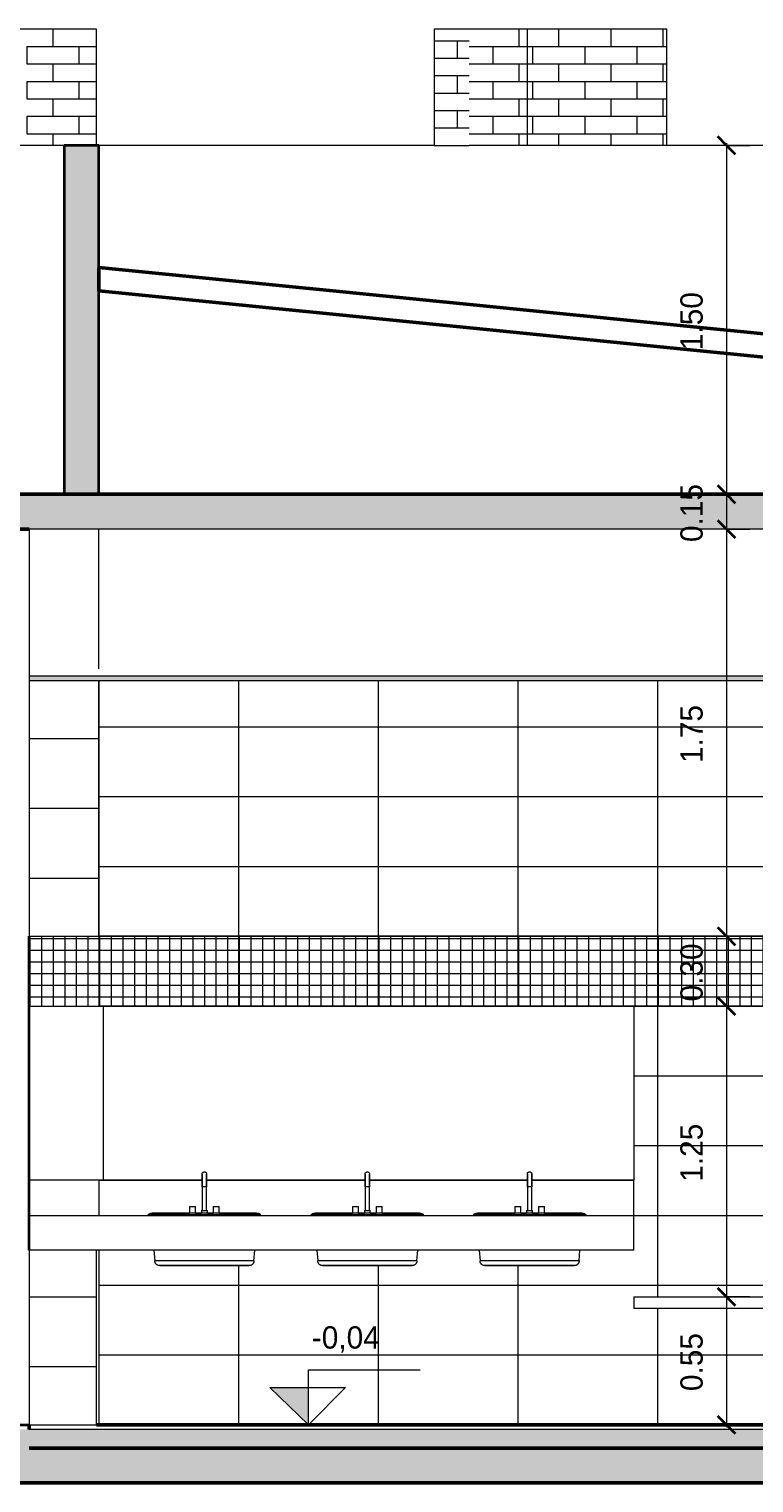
# Model space of a CAD drawing. Header units: metres. Extents: x -29 to 486, y -1 to 6.
# Tile 8 of 165: x -7.22 to -4.1, y -0.25 to 6. Entities that reach past the tile are written whole.
import ezdxf

# ---------------------------------------------------------------- set-up
doc = ezdxf.new("R2010")
doc.units = ezdxf.units.M
for name, color, linetype, lineweight in [('A-ANNO-DIMS', 4, 'Continuous', 18), ('A-ANNO-DIMS-50', 211, 'Continuous', 9), ('A-DETL', 90, 'Continuous', 18), ('A-DETL-GENF', 92, 'Continuous', 18), ('A-DETL-THIN', 151, 'Continuous', 18), ('A-FLOR', 192, 'Continuous', 18), ('A-FLOR-MCUT', 51, 'Continuous', 18), ('A-FLOR-PATT', 8, 'Continuous', 50), ('A-GENM', 13, 'Continuous', 18), ('A-ROOF', 132, 'Continuous', 18), ('A-WALL', 113, 'Continuous', 18), ('A-WALL-PATT', 111, 'Continuous', 35), ('Drawing3_dwg _2_', 8, 'Continuous', 18), ('G-ANNO-TEXT', 231, 'Continuous', 9), ('P-SANR-FIXT', 6, 'Continuous', 18)]:
    doc.layers.add(name, color=color, linetype=linetype, lineweight=lineweight)
doc.styles.add('Century Gothic_1', font='GOTHIC.TTF', dxfattribs={"height": 0.095807})
doc.dimstyles.new('Diagonal_-_2MM_Century_Gothic_-_M_2', dxfattribs={"dimscale": 0.3048, "dimtxt": 0.1, "dimasz": 0.246063, "dimexe": 0.032808, "dimexo": 0.0625, "dimgap": 0.246063, "dimtad": 1, "dimrnd": 0.01, "dimzin": 0, "dimdsep": 46, "dimtxsty": 'Century Gothic_1', "dimblk1": 'OBLIQUE', "dimblk2": 'OBLIQUE', "dimsah": 1, "dimcen": 0.09, "dimdle": 0.032808, "dimazin": 0, "dimtfac": 1, "dimtdec": 4, "dimtix": 1, "dimtmove": 0, "dimatfit": 3, "dimfxl": 0.328084, "dimfxlon": 1, "dimtvp": 1, "dimtolj": 1, "dimtzin": 0, "dimarcsym": 2})

# ---------------------------------------------------------------- blocks, each defined once
blk = doc.blocks.new('Generic Models 12 - Generic Models 12-196363-Corte CC')
at = {"layer": 'A-GENM'}
for p, q in [((-6.4735, 1.05), (-6.9173, 1.05)), ((-5.7735, 1.05), (-6.4548, 1.05)), ((-5.0765, 1.05), (-5.7548, 1.05)), ((-4.6197, 1.05), (-5.0579, 1.05)), ((-4.6197, 0.9), (-4.6197, 1.05)), ((-7.2173, 0.9), (-4.6197, 0.9)), ((-4.6197, 0.75), (-4.6197, 0.9)), ((-4.6197, 0.75), (-6.9273, 0.75))]:
    blk.add_line(p, q, dxfattribs=at)
blk = doc.blocks.new('M_Sink Vanity-Round - 482 x 482mm-199220-Corte CC')
at = {"layer": 'P-SANR-FIXT'}
for p, q in [((-5.0767, 1.0222), (-5.0767, 0.9218)), ((-5.0672, 1.0222), (-5.0765, 1.0222)), ((-5.0579, 1.0222), (-5.0672, 1.0222)), ((-5.0577, 0.9218), (-5.0577, 1.0222)), ((-5.1307, 0.9381), (-5.1307, 0.9095)), ((-5.1307, 0.9381), (-5.1053, 0.9381)), ((-5.1053, 0.9095), (-5.1053, 0.9381)), ((-5.0291, 0.9381), (-5.0291, 0.9095)), ((-5.0291, 0.9381), (-5.0037, 0.9381)), ((-5.0037, 0.9095), (-5.0037, 0.9381)), ((-5.3085, 0.904), (-5.3085, 0.9)), ((-5.3085, 0.904), (-5.0672, 0.904)), ((-5.0672, 0.9095), (-5.1163, 0.9095)), ((-5.0799, 0.9218), (-5.0799, 0.9095)), ((-5.0799, 0.9218), (-5.0545, 0.9218)), ((-5.0181, 0.9095), (-5.0672, 0.9095)), ((-5.0672, 0.904), (-4.8259, 0.904)), ((-5.0545, 0.9095), (-5.0545, 0.9218)), ((-4.8259, 0.9), (-4.8259, 0.904)), ((-5.2838, 0.75), (-5.28, 0.7053)), ((-5.0672, 0.7053), (-5.2785, 0.7053)), ((-4.8559, 0.7053), (-5.0672, 0.7053)), ((-4.8543, 0.7053), (-4.8505, 0.75))]:
    blk.add_line(p, q, dxfattribs=at)
at = {"layer": 'P-SANR-FIXT', "flags": 128}
for points in [[(-5.0767, 1.0777), (-5.0767, 1.078), (-5.0767, 1.0784), (-5.0766, 1.0788), (-5.0766, 1.0792), (-5.0765, 1.0795), (-5.0764, 1.0799), (-5.0763, 1.0803), (-5.0762, 1.0807), (-5.0761, 1.081), (-5.076, 1.0814), (-5.0758, 1.0817), (-5.0756, 1.0821), (-5.0755, 1.0824), (-5.0753, 1.0827), (-5.0751, 1.083), (-5.0748, 1.0833), (-5.0746, 1.0836), (-5.0744, 1.0839), (-5.0741, 1.0842), (-5.0738, 1.0845), (-5.0735, 1.0848), (-5.0733, 1.085), (-5.073, 1.0852), (-5.0727, 1.0855), (-5.0723, 1.0857), (-5.072, 1.0859), (-5.0717, 1.0861), (-5.0713, 1.0862), (-5.071, 1.0864), (-5.0706, 1.0865), (-5.0703, 1.0867), (-5.0699, 1.0868), (-5.0696, 1.0869), (-5.0692, 1.087), (-5.0688, 1.087), (-5.0684, 1.0871), (-5.0681, 1.0871), (-5.0677, 1.0872), (-5.0673, 1.0872), (-5.0672, 1.0872)], [(-5.0767, 1.0222), (-5.0767, 1.0245), (-5.0767, 1.0267), (-5.0767, 1.0289), (-5.0767, 1.0311), (-5.0767, 1.0332), (-5.0767, 1.0354), (-5.0767, 1.0376), (-5.0767, 1.0397), (-5.0767, 1.0418), (-5.0767, 1.0438), (-5.0767, 1.0458), (-5.0767, 1.0478), (-5.0767, 1.0498), (-5.0767, 1.0517), (-5.0767, 1.0535), (-5.0767, 1.0553), (-5.0767, 1.0571), (-5.0767, 1.0588), (-5.0767, 1.0604), (-5.0767, 1.062), (-5.0767, 1.0635), (-5.0767, 1.065), (-5.0767, 1.0663), (-5.0767, 1.0676), (-5.0767, 1.0689), (-5.0767, 1.07), (-5.0767, 1.0711), (-5.0767, 1.0721), (-5.0767, 1.073), (-5.0767, 1.0739), (-5.0767, 1.0747), (-5.0767, 1.0753), (-5.0767, 1.0759), (-5.0767, 1.0764), (-5.0767, 1.0769), (-5.0767, 1.0772), (-5.0767, 1.0774), (-5.0767, 1.0776), (-5.0767, 1.0777), (-5.0767, 1.0777)], [(-5.0767, 1.0777), (-5.0767, 1.0776), (-5.0767, 1.0775), (-5.0767, 1.0773), (-5.0767, 1.0769), (-5.0767, 1.0766), (-5.0767, 1.0761), (-5.0767, 1.0755), (-5.0767, 1.0748), (-5.0767, 1.0741), (-5.0767, 1.0733), (-5.0767, 1.0724), (-5.0767, 1.0714), (-5.0767, 1.0703), (-5.0767, 1.0692), (-5.0767, 1.068), (-5.0767, 1.0667), (-5.0767, 1.0653), (-5.0767, 1.0639), (-5.0767, 1.0624), (-5.0767, 1.0608), (-5.0767, 1.0592), (-5.0767, 1.0575), (-5.0767, 1.0558), (-5.0767, 1.054), (-5.0767, 1.0522), (-5.0767, 1.0503), (-5.0767, 1.0484), (-5.0767, 1.0464), (-5.0767, 1.0444), (-5.0767, 1.0423), (-5.0767, 1.0402), (-5.0767, 1.0381), (-5.0767, 1.036), (-5.0767, 1.0338), (-5.0767, 1.0317), (-5.0767, 1.0295), (-5.0767, 1.0273), (-5.0767, 1.0251), (-5.0767, 1.0228), (-5.0767, 1.0222)], [(-5.0672, 1.0872), (-5.0668, 1.0872), (-5.0664, 1.0872), (-5.0661, 1.0871), (-5.0657, 1.0871), (-5.0653, 1.087), (-5.0649, 1.0869), (-5.0646, 1.0868), (-5.0642, 1.0867), (-5.0638, 1.0866), (-5.0635, 1.0864), (-5.0631, 1.0863), (-5.0628, 1.0861), (-5.0625, 1.0859), (-5.0621, 1.0857), (-5.0618, 1.0855), (-5.0615, 1.0853), (-5.0612, 1.0851), (-5.0609, 1.0848), (-5.0606, 1.0846), (-5.0604, 1.0843), (-5.0601, 1.084), (-5.0599, 1.0837), (-5.0596, 1.0834), (-5.0594, 1.0831), (-5.0592, 1.0828), (-5.059, 1.0825), (-5.0588, 1.0821), (-5.0586, 1.0818), (-5.0585, 1.0815), (-5.0583, 1.0811), (-5.0582, 1.0808), (-5.0581, 1.0804), (-5.058, 1.08), (-5.0579, 1.0797), (-5.0578, 1.0793), (-5.0577, 1.0789), (-5.0577, 1.0785), (-5.0577, 1.0781), (-5.0577, 1.0778), (-5.0577, 1.0777)], [(-5.0577, 1.0222), (-5.0577, 1.0245), (-5.0577, 1.0267), (-5.0577, 1.0289), (-5.0577, 1.0311), (-5.0577, 1.0332), (-5.0577, 1.0354), (-5.0577, 1.0376), (-5.0577, 1.0397), (-5.0577, 1.0418), (-5.0577, 1.0438), (-5.0577, 1.0458), (-5.0577, 1.0478), (-5.0577, 1.0498), (-5.0577, 1.0517), (-5.0577, 1.0535), (-5.0577, 1.0553), (-5.0577, 1.0571), (-5.0577, 1.0588), (-5.0577, 1.0604), (-5.0577, 1.062), (-5.0577, 1.0635), (-5.0577, 1.065), (-5.0577, 1.0663), (-5.0577, 1.0676), (-5.0577, 1.0689), (-5.0577, 1.07), (-5.0577, 1.0711), (-5.0577, 1.0721), (-5.0577, 1.073), (-5.0577, 1.0739), (-5.0577, 1.0747), (-5.0577, 1.0753), (-5.0577, 1.0759), (-5.0577, 1.0764), (-5.0577, 1.0769), (-5.0577, 1.0772), (-5.0577, 1.0774), (-5.0577, 1.0776), (-5.0577, 1.0777), (-5.0577, 1.0777)], [(-5.0577, 1.0777), (-5.0577, 1.0776), (-5.0577, 1.0775), (-5.0577, 1.0773), (-5.0577, 1.0769), (-5.0577, 1.0766), (-5.0577, 1.0761), (-5.0577, 1.0755), (-5.0577, 1.0748), (-5.0577, 1.0741), (-5.0577, 1.0733), (-5.0577, 1.0724), (-5.0577, 1.0714), (-5.0577, 1.0703), (-5.0577, 1.0692), (-5.0577, 1.068), (-5.0577, 1.0667), (-5.0577, 1.0653), (-5.0577, 1.0639), (-5.0577, 1.0624), (-5.0577, 1.0608), (-5.0577, 1.0592), (-5.0577, 1.0575), (-5.0577, 1.0558), (-5.0577, 1.054), (-5.0577, 1.0522), (-5.0577, 1.0503), (-5.0577, 1.0484), (-5.0577, 1.0464), (-5.0577, 1.0444), (-5.0577, 1.0423), (-5.0577, 1.0402), (-5.0577, 1.0381), (-5.0577, 1.036), (-5.0577, 1.0338), (-5.0577, 1.0317), (-5.0577, 1.0295), (-5.0577, 1.0273), (-5.0577, 1.0251), (-5.0577, 1.0228), (-5.0577, 1.0222)], [(-5.3085, 0.904), (-5.3076, 0.9046), (-5.3067, 0.9053), (-5.3057, 0.9058), (-5.3048, 0.9064), (-5.3038, 0.9069), (-5.3028, 0.9074), (-5.3017, 0.9078), (-5.3007, 0.9082), (-5.2996, 0.9086), (-5.2985, 0.9089), (-5.2975, 0.9091), (-5.2964, 0.9093), (-5.2953, 0.9095), (-5.2942, 0.9096), (-5.293, 0.9097), (-5.2919, 0.9098), (-5.2915, 0.9098)], [(-5.0672, 0.9098), (-5.0762, 0.9098), (-5.0851, 0.9098), (-5.094, 0.9098), (-5.1029, 0.9098), (-5.1117, 0.9098), (-5.1205, 0.9098), (-5.1292, 0.9098), (-5.1377, 0.9098), (-5.1462, 0.9098), (-5.1545, 0.9098), (-5.1627, 0.9098), (-5.1708, 0.9098), (-5.1786, 0.9098), (-5.1863, 0.9098), (-5.1938, 0.9098), (-5.2011, 0.9098), (-5.2082, 0.9098), (-5.2151, 0.9098), (-5.2217, 0.9098), (-5.2281, 0.9098), (-5.2342, 0.9098), (-5.24, 0.9098), (-5.2456, 0.9098), (-5.2509, 0.9098), (-5.2559, 0.9098), (-5.2606, 0.9098), (-5.265, 0.9098), (-5.2691, 0.9098), (-5.2728, 0.9098), (-5.2762, 0.9098), (-5.2793, 0.9098), (-5.282, 0.9098), (-5.2844, 0.9098), (-5.2865, 0.9098), (-5.2882, 0.9098), (-5.2895, 0.9098), (-5.2905, 0.9098), (-5.2912, 0.9098), (-5.2914, 0.9098), (-5.2915, 0.9098)], [(-5.2915, 0.9098), (-5.2913, 0.9098), (-5.2907, 0.9098), (-5.2898, 0.9098), (-5.2886, 0.9098), (-5.287, 0.9098), (-5.285, 0.9098), (-5.2827, 0.9098), (-5.2801, 0.9098), (-5.2771, 0.9098), (-5.2738, 0.9098), (-5.2701, 0.9098), (-5.2661, 0.9098), (-5.2618, 0.9098), (-5.2572, 0.9098), (-5.2523, 0.9098), (-5.2471, 0.9098), (-5.2416, 0.9098), (-5.2358, 0.9098), (-5.2298, 0.9098), (-5.2234, 0.9098), (-5.2169, 0.9098), (-5.2101, 0.9098), (-5.2031, 0.9098), (-5.1958, 0.9098), (-5.1884, 0.9098), (-5.1807, 0.9098), (-5.1729, 0.9098), (-5.1649, 0.9098), (-5.1568, 0.9098), (-5.1485, 0.9098), (-5.14, 0.9098), (-5.1315, 0.9098), (-5.1307, 0.9098)], [(-5.1053, 0.9098), (-5.0964, 0.9098), (-5.0875, 0.9098), (-5.0799, 0.9098)], [(-4.8429, 0.9098), (-4.8431, 0.9098), (-4.8436, 0.9098), (-4.8445, 0.9098), (-4.8458, 0.9098), (-4.8474, 0.9098), (-4.8493, 0.9098), (-4.8517, 0.9098), (-4.8543, 0.9098), (-4.8573, 0.9098), (-4.8606, 0.9098), (-4.8643, 0.9098), (-4.8683, 0.9098), (-4.8726, 0.9098), (-4.8772, 0.9098), (-4.8821, 0.9098), (-4.8873, 0.9098), (-4.8928, 0.9098), (-4.8986, 0.9098), (-4.9046, 0.9098), (-4.9109, 0.9098), (-4.9175, 0.9098), (-4.9243, 0.9098), (-4.9313, 0.9098), (-4.9386, 0.9098), (-4.946, 0.9098), (-4.9537, 0.9098), (-4.9615, 0.9098), (-4.9695, 0.9098), (-4.9776, 0.9098), (-4.9859, 0.9098), (-4.9943, 0.9098), (-5.0029, 0.9098), (-5.0115, 0.9098), (-5.0203, 0.9098), (-5.0291, 0.9098), (-5.0379, 0.9098), (-5.0469, 0.9098), (-5.0558, 0.9098), (-5.0648, 0.9098), (-5.0672, 0.9098)], [(-5.0545, 0.9098), (-5.0493, 0.9098), (-5.0403, 0.9098), (-5.0315, 0.9098), (-5.0291, 0.9098)], [(-5.0037, 0.9098), (-4.9966, 0.9098), (-4.9882, 0.9098), (-4.9799, 0.9098), (-4.9717, 0.9098), (-4.9636, 0.9098), (-4.9558, 0.9098), (-4.9481, 0.9098), (-4.9406, 0.9098), (-4.9333, 0.9098), (-4.9262, 0.9098), (-4.9193, 0.9098), (-4.9127, 0.9098), (-4.9063, 0.9098), (-4.9002, 0.9098), (-4.8943, 0.9098), (-4.8888, 0.9098), (-4.8835, 0.9098), (-4.8785, 0.9098), (-4.8738, 0.9098), (-4.8694, 0.9098), (-4.8653, 0.9098), (-4.8616, 0.9098), (-4.8582, 0.9098), (-4.8551, 0.9098), (-4.8523, 0.9098), (-4.8499, 0.9098), (-4.8479, 0.9098), (-4.8462, 0.9098), (-4.8448, 0.9098), (-4.8438, 0.9098), (-4.8432, 0.9098), (-4.8429, 0.9098), (-4.8429, 0.9098)], [(-4.8429, 0.9098), (-4.8418, 0.9098), (-4.8407, 0.9097), (-4.8396, 0.9096), (-4.8385, 0.9094), (-4.8374, 0.9092), (-4.8363, 0.909), (-4.8352, 0.9087), (-4.8342, 0.9084), (-4.8331, 0.908), (-4.8321, 0.9076), (-4.831, 0.9071), (-4.83, 0.9066), (-4.8291, 0.9061), (-4.8281, 0.9055), (-4.8272, 0.9049), (-4.8263, 0.9043), (-4.8259, 0.904)], [(-5.2595, 0.6841), (-5.2603, 0.6841), (-5.2611, 0.6842), (-5.2619, 0.6842), (-5.2628, 0.6844), (-5.2636, 0.6845), (-5.2644, 0.6847), (-5.2652, 0.6849), (-5.266, 0.6851), (-5.2667, 0.6854), (-5.2675, 0.6857), (-5.2682, 0.6861), (-5.269, 0.6864), (-5.2697, 0.6868), (-5.2704, 0.6872), (-5.2711, 0.6877), (-5.2718, 0.6882), (-5.2724, 0.6887), (-5.273, 0.6892), (-5.2737, 0.6898), (-5.2742, 0.6903), (-5.2748, 0.6909), (-5.2753, 0.6916), (-5.2758, 0.6922), (-5.2763, 0.6929), (-5.2768, 0.6936), (-5.2772, 0.6943), (-5.2776, 0.695), (-5.278, 0.6957), (-5.2783, 0.6965), (-5.2787, 0.6972), (-5.2789, 0.698), (-5.2792, 0.6988), (-5.2794, 0.6996), (-5.2796, 0.7004), (-5.2798, 0.7012), (-5.2799, 0.702), (-5.28, 0.7028), (-5.28, 0.7036), (-5.28, 0.7044), (-5.28, 0.7053), (-5.28, 0.7053)], [(-4.8543, 0.7053), (-4.8543, 0.7045), (-4.8544, 0.7036), (-4.8544, 0.7028), (-4.8545, 0.702), (-4.8546, 0.7012), (-4.8548, 0.7004), (-4.855, 0.6996), (-4.8552, 0.6988), (-4.8554, 0.698), (-4.8557, 0.6972), (-4.856, 0.6965), (-4.8564, 0.6957), (-4.8568, 0.695), (-4.8572, 0.6943), (-4.8576, 0.6936), (-4.858, 0.6929), (-4.8585, 0.6922), (-4.859, 0.6916), (-4.8596, 0.691), (-4.8601, 0.6904), (-4.8607, 0.6898), (-4.8613, 0.6892), (-4.862, 0.6887), (-4.8626, 0.6882), (-4.8633, 0.6877), (-4.864, 0.6873), (-4.8647, 0.6868), (-4.8654, 0.6864), (-4.8661, 0.6861), (-4.8669, 0.6857), (-4.8676, 0.6854), (-4.8684, 0.6851), (-4.8692, 0.6849), (-4.87, 0.6847), (-4.8708, 0.6845), (-4.8716, 0.6844), (-4.8724, 0.6843), (-4.8732, 0.6842), (-4.8741, 0.6841), (-4.8749, 0.6841), (-4.8749, 0.6841)], [(-5.0672, 0.6841), (-5.0749, 0.6841), (-5.0826, 0.6841), (-5.0902, 0.6841), (-5.0978, 0.6841), (-5.1054, 0.6841), (-5.1129, 0.6841), (-5.1203, 0.6841), (-5.1277, 0.6841), (-5.1349, 0.6841), (-5.1421, 0.6841), (-5.1491, 0.6841), (-5.156, 0.6841), (-5.1627, 0.6841), (-5.1693, 0.6841), (-5.1758, 0.6841), (-5.182, 0.6841), (-5.1881, 0.6841), (-5.194, 0.6841), (-5.1997, 0.6841), (-5.2051, 0.6841), (-5.2104, 0.6841), (-5.2154, 0.6841), (-5.2202, 0.6841), (-5.2247, 0.6841), (-5.229, 0.6841), (-5.233, 0.6841), (-5.2368, 0.6841), (-5.2403, 0.6841), (-5.2435, 0.6841), (-5.2464, 0.6841), (-5.2491, 0.6841), (-5.2514, 0.6841), (-5.2535, 0.6841), (-5.2552, 0.6841), (-5.2567, 0.6841), (-5.2578, 0.6841), (-5.2587, 0.6841), (-5.2592, 0.6841), (-5.2595, 0.6841), (-5.2595, 0.6841)], [(-5.2595, 0.6841), (-5.2593, 0.6841), (-5.2589, 0.6841), (-5.2581, 0.6841), (-5.257, 0.6841), (-5.2557, 0.6841), (-5.254, 0.6841), (-5.252, 0.6841), (-5.2497, 0.6841), (-5.2472, 0.6841), (-5.2443, 0.6841), (-5.2412, 0.6841), (-5.2378, 0.6841), (-5.2341, 0.6841), (-5.2301, 0.6841), (-5.2259, 0.6841), (-5.2214, 0.6841), (-5.2167, 0.6841), (-5.2118, 0.6841), (-5.2066, 0.6841), (-5.2012, 0.6841), (-5.1955, 0.6841), (-5.1897, 0.6841), (-5.1837, 0.6841), (-5.1775, 0.6841), (-5.1711, 0.6841), (-5.1645, 0.6841), (-5.1578, 0.6841), (-5.151, 0.6841), (-5.144, 0.6841), (-5.1369, 0.6841), (-5.1296, 0.6841), (-5.1223, 0.6841), (-5.1149, 0.6841), (-5.1074, 0.6841), (-5.0999, 0.6841), (-5.0923, 0.6841), (-5.0846, 0.6841), (-5.077, 0.6841), (-5.0693, 0.6841), (-5.0672, 0.6841)], [(-5.0672, 0.6841), (-5.0595, 0.6841), (-5.0518, 0.6841), (-5.0442, 0.6841), (-5.0366, 0.6841), (-5.029, 0.6841), (-5.0215, 0.6841), (-5.014, 0.6841), (-5.0067, 0.6841), (-4.9995, 0.6841), (-4.9923, 0.6841), (-4.9853, 0.6841), (-4.9784, 0.6841), (-4.9716, 0.6841), (-4.965, 0.6841), (-4.9586, 0.6841), (-4.9524, 0.6841), (-4.9463, 0.6841), (-4.9404, 0.6841), (-4.9347, 0.6841), (-4.9292, 0.6841), (-4.924, 0.6841), (-4.919, 0.6841), (-4.9142, 0.6841), (-4.9097, 0.6841), (-4.9054, 0.6841), (-4.9014, 0.6841), (-4.8976, 0.6841), (-4.8941, 0.6841), (-4.8909, 0.6841), (-4.888, 0.6841), (-4.8853, 0.6841), (-4.883, 0.6841), (-4.8809, 0.6841), (-4.8792, 0.6841), (-4.8777, 0.6841), (-4.8765, 0.6841), (-4.8757, 0.6841), (-4.8751, 0.6841), (-4.8749, 0.6841), (-4.8749, 0.6841)], [(-4.8749, 0.6841), (-4.8751, 0.6841), (-4.8755, 0.6841), (-4.8763, 0.6841), (-4.8774, 0.6841), (-4.8787, 0.6841), (-4.8804, 0.6841), (-4.8824, 0.6841), (-4.8847, 0.6841), (-4.8872, 0.6841), (-4.8901, 0.6841), (-4.8932, 0.6841), (-4.8966, 0.6841), (-4.9003, 0.6841), (-4.9043, 0.6841), (-4.9085, 0.6841), (-4.913, 0.6841), (-4.9177, 0.6841), (-4.9226, 0.6841), (-4.9278, 0.6841), (-4.9332, 0.6841), (-4.9388, 0.6841), (-4.9447, 0.6841), (-4.9507, 0.6841), (-4.9569, 0.6841), (-4.9633, 0.6841), (-4.9698, 0.6841), (-4.9766, 0.6841), (-4.9834, 0.6841), (-4.9904, 0.6841), (-4.9975, 0.6841), (-5.0047, 0.6841), (-5.0121, 0.6841), (-5.0195, 0.6841), (-5.027, 0.6841), (-5.0345, 0.6841), (-5.0421, 0.6841), (-5.0498, 0.6841), (-5.0574, 0.6841), (-5.0651, 0.6841), (-5.0672, 0.6841)]]:
    blk.add_lwpolyline(points, dxfattribs=at)
blk = doc.blocks.new('Drawing3_dwg _2_-1487641-Corte CC')
at = {"lineweight": 18}
for p, q in [((-7.2173, 0), (-8.9223, 0)), ((-7.2173, 0), (-7.6113, 0)), ((10.3774, 0), (-6.9273, 0)), ((11.6884, 0), (-6.9273, 0))]:
    blk.add_line(p, q, dxfattribs=at)
at = {"lineweight": 18, "flags": 128}
blk.add_lwpolyline([(-6.9273, 0), (-0.4182, 0), (18.0458, 0)], dxfattribs=at)
blk = doc.blocks.new('_ESPELHO - _ESPELHO-1696828-Corte CC')
at = {"layer": 'A-GENM'}
for p, q in [((-7.2173, 1.8), (-6.8973, 1.8)), ((-6.8973, 1.8), (-4.6195, 1.8)), ((-6.8973, 1.0513), (-6.8973, 1.8)), ((-4.6195, 1.8), (-4.6195, 1.0513)), ((-6.8973, 1.0513), (-7.2173, 1.0513)), ((-6.4734, 1.0513), (-6.8973, 1.0513)), ((-5.7734, 1.0513), (-6.4549, 1.0513)), ((-5.0765, 1.0513), (-5.7549, 1.0513)), ((-4.6195, 1.0513), (-5.0579, 1.0513))]:
    blk.add_line(p, q, dxfattribs=at)
blk = doc.blocks.new('_banco fixo concreto3 - _banco fixo concreto-2394809-Corte CC')
at = {"layer": 'A-GENM'}
for p, q in [((-4.6197, 0.55), (-3.3997, 0.55)), ((-4.6197, 0.55), (-4.6197, 0.5)), ((-3.3997, 0.55), (-3.2997, 0.55)), ((-3.2997, 0.5), (-3.2997, 0.55)), ((-3.3997, 0.5), (-4.6197, 0.5)), ((-3.2997, 0.5), (-3.3997, 0.5))]:
    blk.add_line(p, q, dxfattribs=at)
blk = doc.blocks.new('DIMBLOCK4-Corte CC')
at = {"layer": 'A-ANNO-DIMS-50', "lineweight": 35, "transparency": 16777216}
for p, q in [((-4.2215, 5.5), (-4.259, 5.5375)), ((-4.2215, 5.5), (-4.184, 5.4625)), ((-4.2215, 4), (-4.259, 4.0375)), ((-4.2215, 4), (-4.184, 3.9625))]:
    blk.add_line(p, q, dxfattribs=at)
at = {"layer": 'A-ANNO-DIMS-50', "transparency": 16777216}
for p, q in [((-4.2215, 5.51), (-4.2215, 4)), ((-4.1215, 5.5), (-4.2315, 5.5)), ((-4.2215, 5.5), (-4.1215, 5.5)), ((-4.1215, 4), (-4.2315, 4)), ((-4.2215, 4), (-4.1215, 4))]:
    blk.add_line(p, q, dxfattribs=at)
at = {"layer": 'A-ANNO-DIMS-50', "color": 0, "transparency": 16777216, "insert": (-4.4193, 4.6198), "char_height": 0.09581, "width": 0.312381, "attachment_point": 1, "rotation": 90, "line_spacing_factor": 0.984117, "style": 'Century Gothic_1'}
blk.add_mtext('1.50', dxfattribs=at)
blk = doc.blocks.new('_Oblique')
at = {"color": 0, "linetype": 'ByBlock', "lineweight": -2}
blk.add_line((-0.5, -0.5), (0.5, 0.5), dxfattribs=at)
blk = doc.blocks.new('DIMBLOCK5-Corte CC')
at = {"layer": 'A-ANNO-DIMS-50', "lineweight": 35, "transparency": 16777216}
for p, q in [((-4.2215, 4), (-4.259, 4.0375)), ((-4.2215, 4), (-4.184, 3.9625)), ((-4.2215, 3.85), (-4.259, 3.8875)), ((-4.2215, 3.85), (-4.184, 3.8125))]:
    blk.add_line(p, q, dxfattribs=at)
at = {"layer": 'A-ANNO-DIMS-50', "transparency": 16777216}
for p, q in [((-4.1215, 4), (-4.2315, 4)), ((-4.2215, 4), (-4.2215, 3.85)), ((-4.2215, 4), (-4.1215, 4)), ((-4.1215, 3.85), (-4.2315, 3.85)), ((-4.2215, 3.85), (-4.1215, 3.85))]:
    blk.add_line(p, q, dxfattribs=at)
at = {"layer": 'A-ANNO-DIMS-50', "color": 0, "transparency": 16777216, "insert": (-4.4193, 3.7948), "char_height": 0.09581, "width": 0.312381, "attachment_point": 1, "rotation": 90, "line_spacing_factor": 0.984117, "style": 'Century Gothic_1'}
blk.add_mtext('0.15', dxfattribs=at)
blk = doc.blocks.new('DIMBLOCK6-Corte CC')
at = {"layer": 'A-ANNO-DIMS-50', "lineweight": 35, "transparency": 16777216}
for p, q in [((-4.2215, 3.85), (-4.259, 3.8875)), ((-4.2215, 3.85), (-4.184, 3.8125)), ((-4.2215, 2.1), (-4.259, 2.1375)), ((-4.2215, 2.1), (-4.184, 2.0625))]:
    blk.add_line(p, q, dxfattribs=at)
at = {"layer": 'A-ANNO-DIMS-50', "transparency": 16777216}
for p, q in [((-4.1215, 3.85), (-4.2315, 3.85)), ((-4.2215, 3.85), (-4.2215, 2.1)), ((-4.2215, 3.85), (-4.1215, 3.85)), ((-4.1215, 2.1), (-4.2315, 2.1)), ((-4.2215, 2.1), (-4.1215, 2.1))]:
    blk.add_line(p, q, dxfattribs=at)
at = {"layer": 'A-ANNO-DIMS-50', "color": 0, "transparency": 16777216, "insert": (-4.4193, 2.8448), "char_height": 0.09581, "width": 0.312381, "attachment_point": 1, "rotation": 90, "line_spacing_factor": 0.984117, "style": 'Century Gothic_1'}
blk.add_mtext('1.75', dxfattribs=at)
blk = doc.blocks.new('DIMBLOCK7-Corte CC')
at = {"layer": 'A-ANNO-DIMS-50', "lineweight": 35, "transparency": 16777216}
for p, q in [((-4.2215, 2.1), (-4.259, 2.1375)), ((-4.2215, 2.1), (-4.184, 2.0625)), ((-4.2215, 1.8), (-4.259, 1.8375)), ((-4.2215, 1.8), (-4.184, 1.7625))]:
    blk.add_line(p, q, dxfattribs=at)
at = {"layer": 'A-ANNO-DIMS-50', "transparency": 16777216}
for p, q in [((-4.1215, 2.1), (-4.2315, 2.1)), ((-4.2215, 2.1), (-4.2215, 1.8)), ((-4.2215, 2.1), (-4.1215, 2.1)), ((-4.1215, 1.8), (-4.2315, 1.8)), ((-4.2215, 1.8), (-4.1215, 1.8))]:
    blk.add_line(p, q, dxfattribs=at)
at = {"layer": 'A-ANNO-DIMS-50', "color": 0, "transparency": 16777216, "insert": (-4.4193, 1.8198), "char_height": 0.09581, "width": 0.312381, "attachment_point": 1, "rotation": 90, "line_spacing_factor": 0.984117, "style": 'Century Gothic_1'}
blk.add_mtext('0.30', dxfattribs=at)
blk = doc.blocks.new('DIMBLOCK8-Corte CC')
at = {"layer": 'A-ANNO-DIMS-50', "lineweight": 35, "transparency": 16777216}
for p, q in [((-4.2215, 1.8), (-4.259, 1.8375)), ((-4.2215, 1.8), (-4.184, 1.7625)), ((-4.2215, 0.55), (-4.259, 0.5875)), ((-4.2215, 0.55), (-4.184, 0.5125))]:
    blk.add_line(p, q, dxfattribs=at)
at = {"layer": 'A-ANNO-DIMS-50', "transparency": 16777216}
for p, q in [((-4.1215, 1.8), (-4.2315, 1.8)), ((-4.2215, 1.8), (-4.2215, 0.55)), ((-4.2215, 1.8), (-4.1215, 1.8)), ((-4.1215, 0.55), (-4.2315, 0.55)), ((-4.2215, 0.55), (-4.1215, 0.55))]:
    blk.add_line(p, q, dxfattribs=at)
at = {"layer": 'A-ANNO-DIMS-50', "color": 0, "transparency": 16777216, "insert": (-4.4193, 1.0448), "char_height": 0.09581, "width": 0.312381, "attachment_point": 1, "rotation": 90, "line_spacing_factor": 0.984117, "style": 'Century Gothic_1'}
blk.add_mtext('1.25', dxfattribs=at)
blk = doc.blocks.new('DIMBLOCK9-Corte CC')
at = {"layer": 'A-ANNO-DIMS-50', "lineweight": 35, "transparency": 16777216}
for p, q in [((-4.2215, 0.55), (-4.259, 0.5875)), ((-4.2215, 0.55), (-4.184, 0.5125)), ((-4.2215, 0), (-4.259, 0.0375)), ((-4.2215, 0), (-4.184, -0.0375))]:
    blk.add_line(p, q, dxfattribs=at)
at = {"layer": 'A-ANNO-DIMS-50', "transparency": 16777216}
for p, q in [((-4.1215, 0.55), (-4.2315, 0.55)), ((-4.2215, 0.55), (-4.2215, -0.01)), ((-4.2215, 0.55), (-4.1215, 0.55)), ((-4.3215, 0), (-4.2115, 0)), ((-4.2215, 0), (-4.3215, 0))]:
    blk.add_line(p, q, dxfattribs=at)
at = {"layer": 'A-ANNO-DIMS-50', "color": 0, "transparency": 16777216, "insert": (-4.4193, 0.1448), "char_height": 0.09581, "width": 0.312381, "attachment_point": 1, "rotation": 90, "line_spacing_factor": 0.984117, "style": 'Century Gothic_1'}
blk.add_mtext('0.55', dxfattribs=at)

msp = doc.modelspace()

# ---------------------------------------------------------------- hatches: boundary and pattern name
at = {"layer": 'A-DETL-GENF'}
h = msp.add_hatch(dxfattribs=at)
h.set_pattern_fill('FP_26', style=0, pattern_type=2)
h.set_pattern_definition([(0, (-13.889, 2.875), (0, 0.075), []), (90, (-13.889, 2.875), (-0.112, 0.075), [0.075, -0.075])])
h.paths.add_polyline_path([(-5.3273, 5.5), (-5.3273, 6), (-5.4773, 6), (-5.4773, 5.5)], flags=0)
for color, points in [(1, [(-2.2924, 3.2), (-0.7073, 3.2), (-0.7073, 3.22), (-7.2173, 3.22), (-7.2173, 3.2)]), (7, [(-6.0176, 0), (-6.0176, 0.1599), (-6.1828, 0.1599), (-6.1821, 0.1592)])]:
    msp.add_hatch(color=color, dxfattribs=at).paths.add_polyline_path(points, flags=0)
h = msp.add_hatch(dxfattribs=at)
h.set_pattern_fill('FP_29', color=55, style=0, pattern_type=2)
h.set_pattern_definition([(0, (-13.889, 2.95), (0, 0.3), []), (90, (-13.889, 2.95), (-0.6, 4e-17), [])])
h.paths.add_polyline_path([(-7.2173, 0), (-6.9273, 0), (-6.9273, 0.75), (-7.2173, 0.75), (-7.2173, 0.1592)], flags=0)
h.paths.add_polyline_path([(-7.2173, 2.1), (-6.9173, 2.1), (-6.9173, 3.2), (-7.2173, 3.2), (-7.2173, 2.875)], flags=0)
h = msp.add_hatch(dxfattribs=at)
h.set_pattern_fill('FP_27', color=12, style=0, pattern_type=2)
h.set_pattern_definition([(0, (-0.013, -0.06), (0, 0.05), []), (90, (-0.013, -0.06), (-0.05, 3e-18), [])])
h.paths.add_polyline_path([(-5.6785, 1.8), (-0.7073, 1.8), (-0.7073, 2.1), (-7.2173, 2.1), (-7.2173, 1.8), (-6.9173, 1.8)], flags=0)
h = msp.add_hatch(color=7, dxfattribs=at)
h.paths.add_polyline_path([(-9.6173, -0.1), (-9.4673, -0.1), (-9.4673, -0.02), (-9.6173, -0.02)], flags=0)
h.paths.add_polyline_path([(-7.2173, -0.1), (-7.2173, -0.02), (-7.3673, -0.02), (-7.3673, -0.1)], flags=0)
at = {"layer": 'A-FLOR-PATT', "lineweight": 18}
for points in [[(-28.384, 3.85), (-0.2173, 3.85), (-0.2173, 4), (-28.384, 4)], [(-0.8109, -0.1), (-0.7273, -0.1), (-0.7273, -0.02), (-7.2173, -0.02), (-7.2173, -0.1), (-1.0226, -0.1)], [(-29.3815, -0.25), (24.7968, -0.25), (24.7968, -0.1), (-29.3815, -0.1), (-29.3815, -0.2384)]]:
    msp.add_hatch(color=256, dxfattribs=at).paths.add_polyline_path(points, flags=0)
at = {"layer": 'A-WALL-PATT', "lineweight": 18}
h = msp.add_hatch(dxfattribs=at)
h.set_pattern_fill('FP_10', color=256, style=0, pattern_type=2)
h.set_pattern_definition([(0, (-7.002, 0), (0, 0.075), []), (90, (-7.002, 0), (-0.112, 0.075), [0.075, -0.075])])
h.paths.add_polyline_path([(-7.0673, 5.5), (-6.9273, 5.5), (-6.9273, 6), (-7.2273, 6), (-7.2273, 5.5)], flags=0)
h = msp.add_hatch(dxfattribs=at)
h.set_pattern_fill('FP_8', color=256, style=0, pattern_type=2)
h.set_pattern_definition([(0, (-4.552, 0), (0, 0.075), []), (90, (-4.552, 0), (-0.112, 0.075), [0.075, -0.075])])
h.paths.add_polyline_path([(-5.0773, 5.5), (-5.0773, 6), (-5.3273, 6), (-5.3273, 5.5)], flags=0)
h = msp.add_hatch(dxfattribs=at)
h.set_pattern_fill('FP_7', color=256, style=0, pattern_type=2)
h.set_pattern_definition([(0, (-5.277, 0), (0, 0.075), []), (90, (-5.277, 0), (-0.112, 0.075), [0.075, -0.075])])
h.paths.add_polyline_path([(-5.0773, 5.5), (-4.4773, 5.5), (-4.4773, 6), (-5.0773, 6)], flags=0)
msp.add_hatch(color=256, dxfattribs=at).paths.add_polyline_path([(-6.9173, 4), (-6.9173, 5.5), (-7.0673, 5.5), (-7.0673, 4)], flags=0)
h = msp.add_hatch(dxfattribs=at)
h.set_pattern_fill('FP_17', color=256, style=0, pattern_type=2)
h.set_pattern_definition([(0, (-9.317, 0), (0, 0.3), []), (90, (-9.317, 0), (-0.6, 4e-17), [])])
h.paths.add_polyline_path([(-6.0176, 0), (-6.1828, 0.1599), (-6.0176, 0.1599), (-6.0176, 0.1592)], flags=0)
h.paths.add_polyline_path([(-6.9173, 0), (-2.0173, 0), (-2.0173, 0.2), (-2.0373, 0.2), (-2.0373, 1.8), (-0.7273, 1.8), (-0.7273, 2.1017), (-0.7373, 2.1017), (-0.7373, 3.0982), (-0.7273, 3.0982), (-0.7273, 3.2), (-6.9173, 3.2), (-6.9173, 1.8), (-4.6195, 1.8), (-4.6197, 1.0513), (-5.0579, 1.0508), (-5.0575, 1.05), (-4.6197, 1.05), (-4.6197, 0.75), (-4.8517, 0.75), (-4.8559, 0.7053), (-4.8549, 0.7001), (-4.8571, 0.6946), (-4.8596, 0.691), (-4.865, 0.6869), (-4.8699, 0.6847), (-4.8819, 0.6841), (-5.2615, 0.6845), (-5.2667, 0.6856), (-5.2721, 0.6886), (-5.2769, 0.6941), (-5.2794, 0.7), (-5.2785, 0.7053), (-5.2826, 0.75), (-5.5487, 0.75), (-5.5529, 0.7053), (-5.5517, 0.7007), (-5.5541, 0.6946), (-5.5565, 0.691), (-5.5619, 0.6869), (-5.5669, 0.6847), (-5.5789, 0.6841), (-5.9584, 0.6845), (-5.9636, 0.6856), (-5.9691, 0.6886), (-5.9739, 0.6941), (-5.9764, 0.7), (-5.9754, 0.7053), (-5.9796, 0.75), (-6.2487, 0.75), (-6.2529, 0.7053), (-6.2519, 0.7001), (-6.2541, 0.6946), (-6.2565, 0.691), (-6.2619, 0.6869), (-6.2669, 0.6847), (-6.2789, 0.6841), (-6.6584, 0.6845), (-6.6636, 0.6856), (-6.6691, 0.6886), (-6.6739, 0.6941), (-6.6764, 0.7), (-6.6754, 0.7053), (-6.6796, 0.75), (-6.9173, 0.75), (-6.9173, 0.1592)], flags=0)
h.paths.add_polyline_path([(-3.3031, 0.5), (-4.6197, 0.5), (-4.6197, 0.55), (-3.2997, 0.55), (-3.2997, 0.5)], flags=0)
h.paths.add_polyline_path([(-6.4735, 1.05), (-6.4735, 1.05), (-6.4735, 1.0513), (-6.9173, 1.0513), (-6.9173, 1.05), (-6.4735, 1.05)], flags=0)
h.paths.add_polyline_path([(-5.7548, 1.05), (-5.0765, 1.05), (-5.0765, 1.0513), (-5.7548, 1.0508), (-5.7548, 1.05)], flags=0)
h.paths.add_polyline_path([(-6.4545, 1.05), (-5.7735, 1.05), (-5.7735, 1.0513), (-6.4548, 1.0508), (-6.4548, 1.05)], flags=0)

# ---------------------------------------------------------------- linework, layer by layer
at = {"layer": 'A-DETL'}
for p, q in [((-5.3273, 6), (-5.4773, 6)), ((-5.4773, 6), (-5.4773, 5.5)), ((-5.4773, 5.5), (-5.3273, 5.5)), ((-0.7073, 3.85), (-7.2173, 3.85)), ((-7.2173, 3.85), (-7.2173, 3.22)), ((-7.2173, 3.22), (-7.2173, 3.2)), ((-7.2173, 3.22), (-0.7073, 3.22)), ((-7.2173, 3.2), (-7.2173, 2.1)), ((-7.2173, 3.2), (-0.7073, 3.2)), ((-6.9173, 2.1), (-6.9173, 3.2)), ((-7.2173, 2.1), (-7.2173, 1.8)), ((-7.2173, 2.1), (-6.9173, 2.1)), ((-0.7073, 2.1), (-6.9173, 2.1)), ((-7.2173, 1.8), (-0.7073, 1.8)), ((-7.2173, 0.75), (-7.2173, 0)), ((-6.9273, 0.75), (-7.2173, 0.75)), ((-6.9273, 0), (-6.9273, 0.75)), ((-6.0176, 0), (-6.0176, 0.2358)), ((-6.0176, 0.2358), (-5.5376, 0.2358)), ((-6.1828, 0.1599), (-5.8578, 0.1599)), ((-6.1828, 0.1599), (-6.0176, 0)), ((-5.8578, 0.1599), (-6.0176, 0)), ((-7.2173, 0), (-6.9273, 0))]:
    msp.add_line(p, q, dxfattribs=at)
at = {"layer": 'A-DETL-THIN'}
msp.add_line((-6.9173, 3.25), (-6.9173, 3.85), dxfattribs=at)
at = {"layer": 'A-FLOR', "lineweight": 50}
for p, q in [((-0.2173, 4), (-19.2273, 4)), ((-7.3673, 3.85), (-7.2173, 3.85)), ((-7.2173, 0), (-7.2173, -0.02)), ((-1.3878, 0), (-6.9273, 0)), ((-7.2173, -0.1), (24.7968, -0.1)), ((-29.3815, -0.25), (24.7968, -0.25))]:
    msp.add_line(p, q, dxfattribs=at)
at = {"layer": 'A-FLOR-MCUT'}
msp.add_line((-0.7273, -0.02), (-7.2173, -0.02), dxfattribs=at)
at = {"layer": 'A-ROOF', "lineweight": 50}
for p, q in [((-0.5673, 4.3405), (-6.9173, 4.9755)), ((-6.9173, 4.9755), (-6.9173, 4.875)), ((-6.9173, 4.875), (-0.5673, 4.24))]:
    msp.add_line(p, q, dxfattribs=at)
at = {"layer": 'A-WALL'}
for p, q in [((-6.9273, 6), (-7.9273, 6)), ((-6.9273, 5.5), (-6.9273, 6)), ((-4.4773, 6), (-5.3273, 6)), ((-5.0773, 6), (-5.0773, 5.5)), ((-4.4773, 5.5), (-4.4773, 6)), ((-7.0673, 5.5), (-19.2273, 5.5)), ((-5.4773, 5.5), (-6.9173, 5.5)), ((-1.2973, 5.5), (-5.3273, 5.5)), ((-6.9173, 2.1), (-6.9173, 1.8)), ((-6.9173, 1.0513), (-6.9173, 0.9)), ((-6.9173, 0.75), (-6.9173, 0))]:
    msp.add_line(p, q, dxfattribs=at)
at = {"layer": 'A-WALL', "lineweight": 35}
for p, q in [((-7.0673, 5.5), (-7.0673, 4)), ((-6.9173, 5.5), (-7.0673, 5.5)), ((-6.9173, 4), (-6.9173, 5.5)), ((-7.2173, 0.75), (-7.2173, 2.1)), ((-7.3673, 0), (-7.2173, 0))]:
    msp.add_line(p, q, dxfattribs=at)

# ---------------------------------------------------------------- block references
at = {"layer": 'A-GENM'}
for name in ['_ESPELHO - _ESPELHO-1696828-Corte CC', 'Generic Models 12 - Generic Models 12-196363-Corte CC', '_banco fixo concreto3 - _banco fixo concreto-2394809-Corte CC']:
    msp.add_blockref(name, (0, 0), dxfattribs=at)
at = {"layer": 'Drawing3_dwg _2_', "color": 4}
msp.add_blockref('Drawing3_dwg _2_-1487641-Corte CC', (0, 0), dxfattribs=at)
at = {"layer": 'P-SANR-FIXT'}
for p in [(-1.397, 0), (-0.697, 0), (0, 0)]:
    msp.add_blockref('M_Sink Vanity-Round - 482 x 482mm-199220-Corte CC', p, dxfattribs=at)

# ---------------------------------------------------------------- texts
at = {"layer": 'G-ANNO-TEXT', "color": 7, "insert": (-6.0026, 0.4233), "char_height": 0.09581, "width": 0.3552, "attachment_point": 1, "line_spacing_factor": 0.984117, "style": 'Century Gothic_1'}
msp.add_mtext('-0,04', dxfattribs=at)

# ---------------------------------------------------------------- dimensions: what is measured, and where the dimension line sits
at = {"layer": 'A-ANNO-DIMS', "lineweight": 9}
for base, p1, p2, override, picture, middle in [((-4.2215, 4), (-4.1215, 5.5), (-4.1215, 4), {"dimpost": '<>', "dimfxl": 1.5}, 'DIMBLOCK4-Corte CC', (-4.3468, 4.75)), ((-4.2215, 3.85), (-4.1215, 4), (-4.1215, 3.85), {"dimpost": '<>', "dimfxl": 0.15}, 'DIMBLOCK5-Corte CC', (-4.3468, 3.925)), ((-4.2215, 2.1), (-4.1215, 3.85), (-4.1215, 2.1), {"dimpost": '<>', "dimfxl": 1.75}, 'DIMBLOCK6-Corte CC', (-4.3456, 2.975)), ((-4.2215, 1.8), (-4.1215, 2.1), (-4.1215, 1.8), {"dimpost": '<>', "dimfxl": 0.3}, 'DIMBLOCK7-Corte CC', (-4.3468, 1.95)), ((-4.2215, 0.55), (-4.1215, 1.8), (-4.1215, 0.55), {"dimpost": '<>', "dimfxl": 1.25}, 'DIMBLOCK8-Corte CC', (-4.3468, 1.175)), ((-4.2215, 0), (-4.1215, 0.55), (-4.3215, 0), {"dimpost": '<>', "dimfxl": 0.585235}, 'DIMBLOCK9-Corte CC', (-4.3468, 0.275))]:
    dim = msp.add_linear_dim(base=base, p1=p1, p2=p2, angle=90, dimstyle='Diagonal_-_2MM_Century_Gothic_-_M_2', override=override, dxfattribs=at)
    dim.commit()
    dim.dimension.update_dxf_attribs({"geometry": picture, "text_midpoint": middle})

doc.saveas('drawing.dxf')
